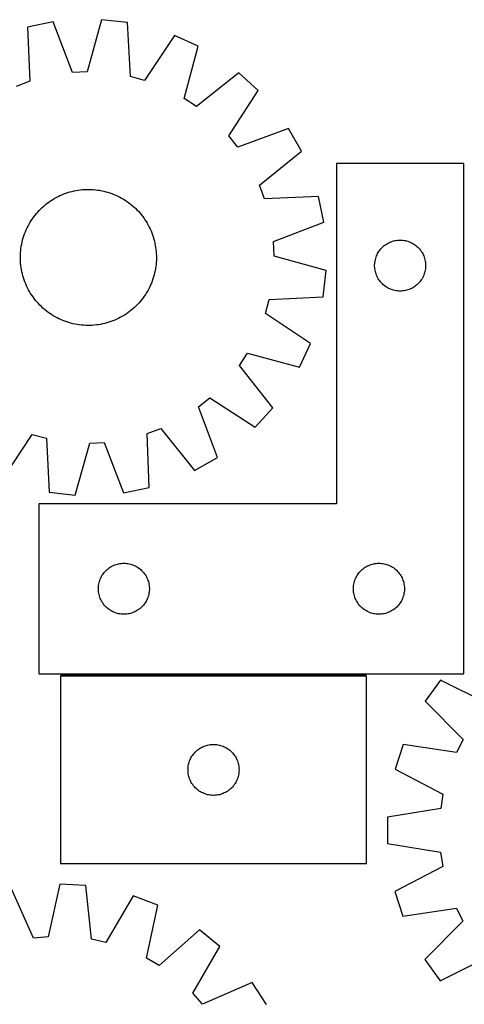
# Model space of a CAD drawing. Header units: millimetres. Extents: x 7 to 1493, y 7 to 2993.
# Tile 8 of 12: x 506 to 768, y 2414 to 2993. Entities that reach past the tile are written whole.
import ezdxf

# ---------------------------------------------------------------- set-up
doc = ezdxf.new("R2010")
doc.units = ezdxf.units.MM
doc.layers.add('COMMON', color=5, linetype='CONTINUOUS', true_color=0x0000ff)
doc.layers.add('CUT', color=7, linetype='CONTINUOUS', true_color=0x000000)

msp = doc.modelspace()

# ---------------------------------------------------------------- linework, layer by layer
at = {"layer": 'COMMON'}
msp.add_line((710.390595, 2607.886994), (530.390595, 2607.886994), dxfattribs=at)
at = {"layer": 'CUT'}
for p, q in [((554.58687, 2993.225585), (546.016922, 2962.639138)), ((569.878936, 2991.527571), (554.58687, 2993.225585)), ((526.078863, 2991.899187), (511.010528, 2988.788587)), ((511.010528, 2988.788587), (512.311755, 2957.050887)), ((537.451844, 2962.240629), (526.078863, 2991.899187)), ((571.530286, 2959.806161), (569.878936, 2991.527571)), ((597.401542, 2983.979592), (579.799305, 2957.538412)), ((611.420446, 2977.639175), (597.401542, 2983.979592)), ((603.188519, 2946.960027), (611.420446, 2977.639175)), ((546.016922, 2962.639138), (537.451844, 2962.240629)), ((579.799305, 2957.538412), (571.530286, 2959.806161)), ((635.263546, 2961.955668), (610.35205, 2942.248002)), ((646.63702, 2951.593494), (635.263546, 2961.955668)), ((512.311755, 2957.050887), (504.289028, 2954.025128)), ((610.35205, 2942.248002), (603.188519, 2946.960027)), ((629.327613, 2924.959696), (646.63702, 2951.593494)), ((634.684441, 2918.26464), (629.327613, 2924.959696)), ((664.466685, 2929.309669), (634.684441, 2918.26464)), ((672.081413, 2915.94006), (664.466685, 2929.309669)), ((647.388893, 2895.958713), (672.081413, 2915.94006)), ((767.663177, 2908.636994), (692.663177, 2908.636994)), ((692.663177, 2908.636994), (692.663177, 2708.636994)), ((767.663177, 2608.636994), (767.663177, 2908.636994)), ((650.414653, 2887.935986), (647.388893, 2895.958713)), ((527.833686, 2888.656483), (528.949161, 2889.235033)), ((528.949161, 2889.235033), (530.082259, 2889.778261)), ((530.082259, 2889.778261), (531.231861, 2890.285629)), ((531.231861, 2890.285629), (532.396833, 2890.756636)), ((532.396833, 2890.756636), (533.576024, 2891.190819)), ((533.576024, 2891.190819), (534.768271, 2891.587748)), ((534.768271, 2891.587748), (535.972399, 2891.947032)), ((535.972399, 2891.947032), (537.187217, 2892.268316)), ((537.187217, 2892.268316), (538.411527, 2892.551283)), ((538.411527, 2892.551283), (539.644122, 2892.795654)), ((539.644122, 2892.795654), (540.883784, 2893.001187)), ((540.883784, 2893.001187), (542.129291, 2893.167681)), ((542.129291, 2893.167681), (543.379413, 2893.29497)), ((543.379413, 2893.29497), (544.632916, 2893.382929)), ((544.632916, 2893.382929), (545.888563, 2893.431471)), ((545.888563, 2893.431471), (547.145116, 2893.440548)), ((547.145116, 2893.440548), (548.401334, 2893.410152)), ((548.401334, 2893.410152), (549.655977, 2893.340311)), ((549.655977, 2893.340311), (550.907807, 2893.231096)), ((550.907807, 2893.231096), (552.155589, 2893.082614)), ((552.155589, 2893.082614), (553.398091, 2892.895011)), ((553.398091, 2892.895011), (554.634088, 2892.668473)), ((554.634088, 2892.668473), (555.862359, 2892.403223)), ((555.862359, 2892.403223), (557.081692, 2892.099524)), ((557.081692, 2892.099524), (558.290884, 2891.757673)), ((558.290884, 2891.757673), (559.488741, 2891.37801)), ((559.488741, 2891.37801), (560.674082, 2890.960909)), ((560.674082, 2890.960909), (561.845737, 2890.506781)), ((561.845737, 2890.506781), (563.002549, 2890.016074)), ((563.002549, 2890.016074), (564.143377, 2889.489274)), ((564.143377, 2889.489274), (565.267094, 2888.926898)), ((565.267094, 2888.926898), (566.372592, 2888.329504)), ((682.152352, 2889.237213), (650.414653, 2887.935986)), ((685.262952, 2874.168878), (682.152352, 2889.237213)), ((519.672239, 2882.831993), (520.60879, 2883.669775)), ((520.60879, 2883.669775), (521.571195, 2884.477726)), ((521.571195, 2884.477726), (522.558503, 2885.255048)), ((522.558503, 2885.255048), (523.56974, 2886.000975)), ((523.56974, 2886.000975), (524.603908, 2886.71477)), ((524.603908, 2886.71477), (525.659986, 2887.395729)), ((525.659986, 2887.395729), (526.736933, 2888.043179)), ((526.736933, 2888.043179), (527.833686, 2888.656483)), ((566.372592, 2888.329504), (567.458781, 2887.69768)), ((567.458781, 2887.69768), (568.524587, 2887.032049)), ((568.524587, 2887.032049), (569.568959, 2886.33327)), ((569.568959, 2886.33327), (570.590867, 2885.60203)), ((570.590867, 2885.60203), (571.589302, 2884.839053)), ((571.589302, 2884.839053), (572.563279, 2884.04509)), ((572.563279, 2884.04509), (573.511836, 2883.220926)), ((573.511836, 2883.220926), (574.434037, 2882.367374)), ((514.645711, 2877.227102), (515.408688, 2878.225537)), ((515.408688, 2878.225537), (516.202651, 2879.199513)), ((516.202651, 2879.199513), (517.026815, 2880.14807)), ((517.026815, 2880.14807), (517.880367, 2881.070271)), ((517.880367, 2881.070271), (518.762466, 2881.965207)), ((518.762466, 2881.965207), (519.672239, 2882.831993)), ((574.434037, 2882.367374), (575.328972, 2881.485275)), ((575.328972, 2881.485275), (576.195759, 2880.575502)), ((576.195759, 2880.575502), (577.033541, 2879.63895)), ((577.033541, 2879.63895), (577.841492, 2878.676546)), ((577.841492, 2878.676546), (578.618814, 2877.689238)), ((578.618814, 2877.689238), (579.364741, 2876.678001)), ((510.758467, 2870.779611), (511.320842, 2871.903329)), ((511.320842, 2871.903329), (511.918237, 2873.008827)), ((511.918237, 2873.008827), (512.550061, 2874.095015)), ((512.550061, 2874.095015), (513.215691, 2875.160822)), ((513.215691, 2875.160822), (513.914471, 2876.205194)), ((513.914471, 2876.205194), (514.645711, 2877.227102)), ((579.364741, 2876.678001), (580.078536, 2875.643833)), ((580.078536, 2875.643833), (580.759494, 2874.587755)), ((580.759494, 2874.587755), (581.406945, 2873.510808)), ((581.406945, 2873.510808), (582.020248, 2872.414055)), ((582.020248, 2872.414055), (582.598799, 2871.29858)), ((655.604395, 2862.795897), (685.262952, 2874.168878)), ((508.490067, 2864.927118), (508.869731, 2866.124976)), ((508.869731, 2866.124976), (509.286832, 2867.310317)), ((509.286832, 2867.310317), (509.74096, 2868.481971)), ((509.74096, 2868.481971), (510.231667, 2869.638783)), ((510.231667, 2869.638783), (510.758467, 2870.779611)), ((582.598799, 2871.29858), (583.142026, 2870.165482)), ((583.142026, 2870.165482), (583.649394, 2869.01588)), ((583.649394, 2869.01588), (584.120402, 2867.850908)), ((584.120402, 2867.850908), (584.554584, 2866.671717)), ((584.554584, 2866.671717), (584.951514, 2865.479469)), ((507.165127, 2858.791823), (507.35273, 2860.034326)), ((507.35273, 2860.034326), (507.579268, 2861.270322)), ((507.579268, 2861.270322), (507.844517, 2862.498593)), ((507.844517, 2862.498593), (508.148217, 2863.717926)), ((508.148217, 2863.717926), (508.490067, 2864.927118)), ((584.951514, 2865.479469), (585.310797, 2864.275342)), ((585.310797, 2864.275342), (585.632081, 2863.060524)), ((585.632081, 2863.060524), (585.915048, 2861.836213)), ((585.915048, 2861.836213), (586.159419, 2860.603619)), ((586.159419, 2860.603619), (586.364953, 2859.363956)), ((656.002904, 2854.230819), (655.604395, 2862.795897)), ((720.260895, 2859.903973), (720.854035, 2860.398791)), ((720.854035, 2860.398791), (721.471861, 2860.862419)), ((721.471861, 2860.862419), (722.112734, 2861.293627)), ((722.112734, 2861.293627), (722.774956, 2861.691272)), ((722.774956, 2861.691272), (723.45677, 2862.0543)), ((723.45677, 2862.0543), (724.156368, 2862.381747)), ((724.156368, 2862.381747), (724.871896, 2862.672746)), ((724.871896, 2862.672746), (725.601455, 2862.926525)), ((725.601455, 2862.926525), (726.34311, 2863.14241)), ((726.34311, 2863.14241), (727.094896, 2863.319829)), ((727.094896, 2863.319829), (727.854818, 2863.458312)), ((727.854818, 2863.458312), (728.620862, 2863.557492)), ((728.620862, 2863.557492), (729.390996, 2863.617105)), ((729.390996, 2863.617105), (730.163177, 2863.636994)), ((730.163177, 2863.636994), (730.935358, 2863.617105)), ((730.935358, 2863.617105), (731.705492, 2863.557492)), ((731.705492, 2863.557492), (732.471536, 2863.458312)), ((732.471536, 2863.458312), (733.231458, 2863.319829)), ((733.231458, 2863.319829), (733.983244, 2863.14241)), ((733.983244, 2863.14241), (734.7249, 2862.926525)), ((734.7249, 2862.926525), (735.454458, 2862.672746)), ((735.454458, 2862.672746), (736.169986, 2862.381747)), ((736.169986, 2862.381747), (736.869584, 2862.0543)), ((736.869584, 2862.0543), (737.551398, 2861.691272)), ((737.551398, 2861.691272), (738.21362, 2861.293627)), ((738.21362, 2861.293627), (738.854494, 2860.862419)), ((738.854494, 2860.862419), (739.472319, 2860.398791)), ((739.472319, 2860.398791), (740.065459, 2859.903973)), ((506.807193, 2853.78135), (506.837589, 2855.037568)), ((506.837589, 2855.037568), (506.90743, 2856.292211)), ((506.90743, 2856.292211), (507.016645, 2857.544041)), ((507.016645, 2857.544041), (507.165127, 2858.791823)), ((586.364953, 2859.363956), (586.531446, 2858.11845)), ((586.531446, 2858.11845), (586.658735, 2856.868328)), ((586.658735, 2856.868328), (586.746694, 2855.614825)), ((586.746694, 2855.614825), (586.795236, 2854.359177)), ((586.795236, 2854.359177), (586.804314, 2853.102625)), ((686.589351, 2845.660871), (656.002904, 2854.230819)), ((715.995839, 2853.56513), (716.268318, 2854.287912)), ((716.268318, 2854.287912), (716.577643, 2854.99571)), ((716.577643, 2854.99571), (716.922995, 2855.686645)), ((716.922995, 2855.686645), (717.303458, 2856.358886)), ((717.303458, 2856.358886), (717.718022, 2857.01065)), ((717.718022, 2857.01065), (718.165588, 2857.640208)), ((718.165588, 2857.640208), (718.64497, 2858.245891)), ((718.64497, 2858.245891), (719.154897, 2858.826094)), ((719.154897, 2858.826094), (719.694015, 2859.379277)), ((719.694015, 2859.379277), (720.260895, 2859.903973)), ((740.065459, 2859.903973), (740.632339, 2859.379277)), ((740.632339, 2859.379277), (741.171458, 2858.826094)), ((741.171458, 2858.826094), (741.681384, 2858.245891)), ((741.681384, 2858.245891), (742.160766, 2857.640208)), ((742.160766, 2857.640208), (742.608332, 2857.01065)), ((742.608332, 2857.01065), (743.022897, 2856.358886)), ((743.022897, 2856.358886), (743.403359, 2855.686645)), ((743.403359, 2855.686645), (743.748711, 2854.99571)), ((743.748711, 2854.99571), (744.058037, 2854.287912)), ((744.058037, 2854.287912), (744.330516, 2853.56513)), ((506.81627, 2852.524798), (506.807193, 2853.78135)), ((506.864812, 2851.26915), (506.81627, 2852.524798)), ((506.952771, 2850.015647), (506.864812, 2851.26915)), ((507.08006, 2848.765526), (506.952771, 2850.015647)), ((507.246553, 2847.520019), (507.08006, 2848.765526)), ((586.594862, 2849.339934), (586.44638, 2848.092152)), ((586.704077, 2850.591764), (586.594862, 2849.339934)), ((586.773917, 2851.846407), (586.704077, 2850.591764)), ((586.804314, 2853.102625), (586.773917, 2851.846407)), ((715.16815, 2849.023213), (715.207914, 2849.794626)), ((715.16815, 2848.250775), (715.16815, 2849.023213)), ((715.207914, 2849.794626), (715.287337, 2850.562969)), ((715.287337, 2850.562969), (715.406208, 2851.326205)), ((715.406208, 2851.326205), (715.564211, 2852.08231)), ((715.564211, 2852.08231), (715.760929, 2852.829278)), ((715.760929, 2852.829278), (715.995839, 2853.56513)), ((744.330516, 2853.56513), (744.565425, 2852.829278)), ((744.565425, 2852.829278), (744.762143, 2852.08231)), ((744.762143, 2852.08231), (744.920146, 2851.326205)), ((744.920146, 2851.326205), (745.039017, 2850.562969)), ((745.039017, 2850.562969), (745.11844, 2849.794626)), ((745.11844, 2849.794626), (745.158204, 2849.023213)), ((745.158204, 2849.023213), (745.158204, 2848.250775)), ((507.452087, 2846.280357), (507.246553, 2847.520019)), ((507.696458, 2845.047762), (507.452087, 2846.280357)), ((507.979425, 2843.823451), (507.696458, 2845.047762)), ((508.300709, 2842.608633), (507.979425, 2843.823451)), ((508.659993, 2841.404506), (508.300709, 2842.608633)), ((585.463289, 2843.166049), (585.121439, 2841.956857)), ((585.766989, 2844.385382), (585.463289, 2843.166049)), ((586.032239, 2845.613653), (585.766989, 2844.385382)), ((586.258777, 2846.84965), (586.032239, 2845.613653)), ((586.44638, 2848.092152), (586.258777, 2846.84965)), ((684.891336, 2830.368804), (686.589351, 2845.660871)), ((715.207914, 2847.479362), (715.16815, 2848.250775)), ((715.287337, 2846.711018), (715.207914, 2847.479362)), ((715.406208, 2845.947782), (715.287337, 2846.711018)), ((715.564211, 2845.191678), (715.406208, 2845.947782)), ((715.760929, 2844.444709), (715.564211, 2845.191678)), ((715.995839, 2843.708858), (715.760929, 2844.444709)), ((716.268318, 2842.986075), (715.995839, 2843.708858)), ((716.577643, 2842.278278), (716.268318, 2842.986075)), ((744.058037, 2842.986075), (743.748711, 2842.278278)), ((744.330516, 2843.708858), (744.058037, 2842.986075)), ((744.565425, 2844.444709), (744.330516, 2843.708858)), ((744.762143, 2845.191678), (744.565425, 2844.444709)), ((744.920146, 2845.947782), (744.762143, 2845.191678)), ((745.039017, 2846.711018), (744.920146, 2845.947782)), ((745.11844, 2847.479362), (745.039017, 2846.711018)), ((745.158204, 2848.250775), (745.11844, 2847.479362)), ((509.056922, 2840.212258), (508.659993, 2841.404506)), ((509.491105, 2839.033067), (509.056922, 2840.212258)), ((509.962112, 2837.868096), (509.491105, 2839.033067)), ((510.46948, 2836.718494), (509.962112, 2837.868096)), ((583.37984, 2837.245192), (582.853039, 2836.104364)), ((583.870546, 2838.402004), (583.37984, 2837.245192)), ((584.324674, 2839.573659), (583.870546, 2838.402004)), ((584.741776, 2840.759), (584.324674, 2839.573659)), ((585.121439, 2841.956857), (584.741776, 2840.759)), ((716.922995, 2841.587343), (716.577643, 2842.278278)), ((717.303458, 2840.915102), (716.922995, 2841.587343)), ((717.718022, 2840.263338), (717.303458, 2840.915102)), ((718.165588, 2839.63378), (717.718022, 2840.263338)), ((718.64497, 2839.028096), (718.165588, 2839.63378)), ((719.154897, 2838.447894), (718.64497, 2839.028096)), ((719.694015, 2837.894711), (719.154897, 2838.447894)), ((720.260895, 2837.370015), (719.694015, 2837.894711)), ((720.854035, 2836.875197), (720.260895, 2837.370015)), ((721.471861, 2836.411569), (720.854035, 2836.875197)), ((739.472319, 2836.875197), (738.854494, 2836.411569)), ((740.065459, 2837.370015), (739.472319, 2836.875197)), ((740.632339, 2837.894711), (740.065459, 2837.370015)), ((741.171458, 2838.447894), (740.632339, 2837.894711)), ((741.681384, 2839.028096), (741.171458, 2838.447894)), ((742.160766, 2839.63378), (741.681384, 2839.028096)), ((742.608332, 2840.263338), (742.160766, 2839.63378)), ((743.022897, 2840.915102), (742.608332, 2840.263338)), ((743.403359, 2841.587343), (743.022897, 2840.915102)), ((743.748711, 2842.278278), (743.403359, 2841.587343)), ((511.012707, 2835.585396), (510.46948, 2836.718494)), ((511.591258, 2834.46992), (511.012707, 2835.585396)), ((512.204562, 2833.373168), (511.591258, 2834.46992)), ((512.852012, 2832.296221), (512.204562, 2833.373168)), ((513.532971, 2831.240142), (512.852012, 2832.296221)), ((514.246766, 2830.205974), (513.532971, 2831.240142)), ((580.395815, 2831.723154), (579.697035, 2830.678781)), ((581.061445, 2832.78896), (580.395815, 2831.723154)), ((581.69327, 2833.875148), (581.061445, 2832.78896)), ((582.290664, 2834.980647), (581.69327, 2833.875148)), ((582.853039, 2836.104364), (582.290664, 2834.980647)), ((722.112734, 2835.98036), (721.471861, 2836.411569)), ((722.774956, 2835.582715), (722.112734, 2835.98036)), ((723.45677, 2835.219688), (722.774956, 2835.582715)), ((724.156368, 2834.89224), (723.45677, 2835.219688)), ((724.871896, 2834.601242), (724.156368, 2834.89224)), ((725.601455, 2834.347463), (724.871896, 2834.601242)), ((726.34311, 2834.131578), (725.601455, 2834.347463)), ((727.094896, 2833.954159), (726.34311, 2834.131578)), ((727.854818, 2833.815675), (727.094896, 2833.954159)), ((728.620862, 2833.716496), (727.854818, 2833.815675)), ((729.390996, 2833.656882), (728.620862, 2833.716496)), ((730.163177, 2833.636994), (729.390996, 2833.656882)), ((730.935358, 2833.656882), (730.163177, 2833.636994)), ((731.705492, 2833.716496), (730.935358, 2833.656882)), ((732.471536, 2833.815675), (731.705492, 2833.716496)), ((733.231458, 2833.954159), (732.471536, 2833.815675)), ((733.983244, 2834.131578), (733.231458, 2833.954159)), ((734.7249, 2834.347463), (733.983244, 2834.131578)), ((735.454458, 2834.601242), (734.7249, 2834.347463)), ((736.169986, 2834.89224), (735.454458, 2834.601242)), ((736.869584, 2835.219688), (736.169986, 2834.89224)), ((737.551398, 2835.582715), (736.869584, 2835.219688)), ((738.21362, 2835.98036), (737.551398, 2835.582715)), ((738.854494, 2836.411569), (738.21362, 2835.98036)), ((514.992692, 2829.194737), (514.246766, 2830.205974)), ((515.770015, 2828.207429), (514.992692, 2829.194737)), ((516.577966, 2827.245025), (515.770015, 2828.207429)), ((517.415748, 2826.308474), (516.577966, 2827.245025)), ((518.282534, 2825.3987), (517.415748, 2826.308474)), ((519.17747, 2824.516602), (518.282534, 2825.3987)), ((575.731139, 2825.813704), (574.849041, 2824.918769)), ((576.584691, 2826.735905), (575.731139, 2825.813704)), ((577.408856, 2827.684462), (576.584691, 2826.735905)), ((578.202818, 2828.658439), (577.408856, 2827.684462)), ((578.965796, 2829.656873), (578.202818, 2828.658439)), ((579.697035, 2830.678781), (578.965796, 2829.656873)), ((650.902177, 2820.448435), (653.169927, 2828.717455)), ((653.169927, 2828.717455), (684.891336, 2830.368804)), ((520.099671, 2823.663049), (519.17747, 2824.516602)), ((521.048228, 2822.838885), (520.099671, 2823.663049)), ((522.022204, 2822.044923), (521.048228, 2822.838885)), ((523.020639, 2821.281945), (522.022204, 2822.044923)), ((524.042547, 2820.550706), (523.020639, 2821.281945)), ((525.086919, 2819.851926), (524.042547, 2820.550706)), ((526.152726, 2819.186295), (525.086919, 2819.851926)), ((567.95152, 2819.488246), (566.874573, 2818.840796)), ((569.007599, 2820.169205), (567.95152, 2819.488246)), ((570.041767, 2820.883), (569.007599, 2820.169205)), ((571.053004, 2821.628927), (570.041767, 2820.883)), ((572.040312, 2822.406249), (571.053004, 2821.628927)), ((573.002716, 2823.2142), (572.040312, 2822.406249)), ((573.939267, 2824.051982), (573.002716, 2823.2142)), ((574.849041, 2824.918769), (573.939267, 2824.051982)), ((677.343357, 2802.846198), (650.902177, 2820.448435)), ((527.238914, 2818.554471), (526.152726, 2819.186295)), ((528.344412, 2817.957077), (527.238914, 2818.554471)), ((529.46813, 2817.394702), (528.344412, 2817.957077)), ((530.608958, 2816.867901), (529.46813, 2817.394702)), ((531.76577, 2816.377194), (530.608958, 2816.867901)), ((532.937424, 2815.923066), (531.76577, 2816.377194)), ((534.122765, 2815.505965), (532.937424, 2815.923066)), ((535.320623, 2815.126302), (534.122765, 2815.505965)), ((536.529815, 2814.784452), (535.320623, 2815.126302)), ((537.749148, 2814.480752), (536.529815, 2814.784452)), ((538.977419, 2814.215502), (537.749148, 2814.480752)), ((540.213415, 2813.988964), (538.977419, 2814.215502)), ((541.455918, 2813.801361), (540.213415, 2813.988964)), ((542.703699, 2813.652879), (541.455918, 2813.801361)), ((543.95553, 2813.543664), (542.703699, 2813.652879)), ((551.482215, 2813.716294), (550.232094, 2813.589005)), ((552.727722, 2813.882788), (551.482215, 2813.716294)), ((553.967384, 2814.088321), (552.727722, 2813.882788)), ((555.199979, 2814.332692), (553.967384, 2814.088321)), ((556.42429, 2814.615659), (555.199979, 2814.332692)), ((557.639108, 2814.936943), (556.42429, 2814.615659)), ((558.843235, 2815.296227), (557.639108, 2814.936943)), ((560.035482, 2815.693156), (558.843235, 2815.296227)), ((561.214674, 2816.127339), (560.035482, 2815.693156)), ((562.379645, 2816.598347), (561.214674, 2816.127339)), ((563.529247, 2817.105715), (562.379645, 2816.598347)), ((564.662345, 2817.648942), (563.529247, 2817.105715)), ((565.777821, 2818.227493), (564.662345, 2817.648942)), ((566.874573, 2818.840796), (565.777821, 2818.227493)), ((545.210173, 2813.473824), (543.95553, 2813.543664)), ((546.46639, 2813.443427), (545.210173, 2813.473824)), ((547.722943, 2813.452504), (546.46639, 2813.443427)), ((548.97859, 2813.501047), (547.722943, 2813.452504)), ((550.232094, 2813.589005), (548.97859, 2813.501047)), ((671.002941, 2788.827295), (677.343357, 2802.846198)), ((635.611767, 2789.895691), (640.323793, 2797.059222)), ((640.323793, 2797.059222), (671.002941, 2788.827295)), ((655.319434, 2764.984195), (635.611767, 2789.895691)), ((611.628406, 2765.5633), (618.323462, 2770.920128)), ((618.323462, 2770.920128), (644.95726, 2753.610721)), ((622.673435, 2735.781056), (611.628406, 2765.5633)), ((644.95726, 2753.610721), (655.319434, 2764.984195)), ((581.299752, 2749.833088), (589.322479, 2752.858848)), ((589.322479, 2752.858848), (609.303825, 2728.166328)), ((496.209964, 2722.904383), (513.812201, 2749.345564)), ((513.812201, 2749.345564), (522.08122, 2747.077814)), ((522.08122, 2747.077814), (523.73257, 2715.356405)), ((539.024636, 2713.65839), (547.594584, 2744.244837)), ((547.594584, 2744.244837), (556.159662, 2744.643346)), ((556.159662, 2744.643346), (567.532644, 2714.984788)), ((582.600979, 2718.095389), (581.299752, 2749.833088)), ((609.303825, 2728.166328), (622.673435, 2735.781056)), ((523.73257, 2715.356405), (539.024636, 2713.65839)), ((567.532644, 2714.984788), (582.600979, 2718.095389)), ((692.663177, 2708.636994), (517.663177, 2708.636994)), ((517.663177, 2708.636994), (517.663177, 2608.636994)), ((556.654897, 2668.826094), (557.194015, 2669.379277)), ((557.194015, 2669.379277), (557.760895, 2669.903973)), ((557.760895, 2669.903973), (558.354035, 2670.398791)), ((558.354035, 2670.398791), (558.971861, 2670.862419)), ((558.971861, 2670.862419), (559.612734, 2671.293627)), ((559.612734, 2671.293627), (560.274956, 2671.691272)), ((560.274956, 2671.691272), (560.95677, 2672.0543)), ((560.95677, 2672.0543), (561.656368, 2672.381747)), ((561.656368, 2672.381747), (562.371896, 2672.672746)), ((562.371896, 2672.672746), (563.101455, 2672.926525)), ((563.101455, 2672.926525), (563.84311, 2673.14241)), ((563.84311, 2673.14241), (564.594896, 2673.319829)), ((564.594896, 2673.319829), (565.354818, 2673.458312)), ((565.354818, 2673.458312), (566.120862, 2673.557492)), ((566.120862, 2673.557492), (566.890996, 2673.617105)), ((566.890996, 2673.617105), (567.663177, 2673.636994)), ((567.663177, 2673.636994), (568.435358, 2673.617105)), ((568.435358, 2673.617105), (569.205492, 2673.557492)), ((569.205492, 2673.557492), (569.971536, 2673.458312)), ((569.971536, 2673.458312), (570.731458, 2673.319829)), ((570.731458, 2673.319829), (571.483244, 2673.14241)), ((571.483244, 2673.14241), (572.2249, 2672.926525)), ((572.2249, 2672.926525), (572.954458, 2672.672746)), ((572.954458, 2672.672746), (573.669986, 2672.381747)), ((573.669986, 2672.381747), (574.369584, 2672.0543)), ((574.369584, 2672.0543), (575.051398, 2671.691272)), ((575.051398, 2671.691272), (575.71362, 2671.293627)), ((575.71362, 2671.293627), (576.354494, 2670.862419)), ((576.354494, 2670.862419), (576.972319, 2670.398791)), ((576.972319, 2670.398791), (577.565459, 2669.903973)), ((577.565459, 2669.903973), (578.132339, 2669.379277)), ((578.132339, 2669.379277), (578.671458, 2668.826094)), ((706.654897, 2668.826094), (707.194015, 2669.379277)), ((707.194015, 2669.379277), (707.760895, 2669.903973)), ((707.760895, 2669.903973), (708.354035, 2670.398791)), ((708.354035, 2670.398791), (708.971861, 2670.862419)), ((708.971861, 2670.862419), (709.612734, 2671.293627)), ((709.612734, 2671.293627), (710.274956, 2671.691272)), ((710.274956, 2671.691272), (710.95677, 2672.0543)), ((710.95677, 2672.0543), (711.656368, 2672.381747)), ((711.656368, 2672.381747), (712.371896, 2672.672746)), ((712.371896, 2672.672746), (713.101455, 2672.926525)), ((713.101455, 2672.926525), (713.84311, 2673.14241)), ((713.84311, 2673.14241), (714.594896, 2673.319829)), ((714.594896, 2673.319829), (715.354818, 2673.458312)), ((715.354818, 2673.458312), (716.120862, 2673.557492)), ((716.120862, 2673.557492), (716.890996, 2673.617105)), ((716.890996, 2673.617105), (717.663177, 2673.636994)), ((717.663177, 2673.636994), (718.435358, 2673.617105)), ((718.435358, 2673.617105), (719.205492, 2673.557492)), ((719.205492, 2673.557492), (719.971536, 2673.458312)), ((719.971536, 2673.458312), (720.731458, 2673.319829)), ((720.731458, 2673.319829), (721.483244, 2673.14241)), ((721.483244, 2673.14241), (722.2249, 2672.926525)), ((722.2249, 2672.926525), (722.954458, 2672.672746)), ((722.954458, 2672.672746), (723.669986, 2672.381747)), ((723.669986, 2672.381747), (724.369584, 2672.0543)), ((724.369584, 2672.0543), (725.051398, 2671.691272)), ((725.051398, 2671.691272), (725.71362, 2671.293627)), ((725.71362, 2671.293627), (726.354494, 2670.862419)), ((726.354494, 2670.862419), (726.972319, 2670.398791)), ((726.972319, 2670.398791), (727.565459, 2669.903973)), ((727.565459, 2669.903973), (728.132339, 2669.379277)), ((728.132339, 2669.379277), (728.671458, 2668.826094)), ((553.260929, 2662.829278), (553.495839, 2663.56513)), ((553.495839, 2663.56513), (553.768318, 2664.287912)), ((553.768318, 2664.287912), (554.077643, 2664.99571)), ((554.077643, 2664.99571), (554.422995, 2665.686645)), ((554.422995, 2665.686645), (554.803458, 2666.358886)), ((554.803458, 2666.358886), (555.218022, 2667.01065)), ((555.218022, 2667.01065), (555.665588, 2667.640208)), ((555.665588, 2667.640208), (556.14497, 2668.245891)), ((556.14497, 2668.245891), (556.654897, 2668.826094)), ((578.671458, 2668.826094), (579.181384, 2668.245891)), ((579.181384, 2668.245891), (579.660766, 2667.640208)), ((579.660766, 2667.640208), (580.108332, 2667.01065)), ((580.108332, 2667.01065), (580.522897, 2666.358886)), ((580.522897, 2666.358886), (580.903359, 2665.686645)), ((580.903359, 2665.686645), (581.248711, 2664.99571)), ((581.248711, 2664.99571), (581.558037, 2664.287912)), ((581.558037, 2664.287912), (581.830516, 2663.56513)), ((581.830516, 2663.56513), (582.065425, 2662.829278)), ((703.260929, 2662.829278), (703.495839, 2663.56513)), ((703.495839, 2663.56513), (703.768318, 2664.287912)), ((703.768318, 2664.287912), (704.077643, 2664.99571)), ((704.077643, 2664.99571), (704.422995, 2665.686645)), ((704.422995, 2665.686645), (704.803458, 2666.358886)), ((704.803458, 2666.358886), (705.218022, 2667.01065)), ((705.218022, 2667.01065), (705.665588, 2667.640208)), ((705.665588, 2667.640208), (706.14497, 2668.245891)), ((706.14497, 2668.245891), (706.654897, 2668.826094)), ((728.671458, 2668.826094), (729.181384, 2668.245891)), ((729.181384, 2668.245891), (729.660766, 2667.640208)), ((729.660766, 2667.640208), (730.108332, 2667.01065)), ((730.108332, 2667.01065), (730.522897, 2666.358886)), ((730.522897, 2666.358886), (730.903359, 2665.686645)), ((730.903359, 2665.686645), (731.248711, 2664.99571)), ((731.248711, 2664.99571), (731.558037, 2664.287912)), ((731.558037, 2664.287912), (731.830516, 2663.56513)), ((731.830516, 2663.56513), (732.065425, 2662.829278)), ((552.66815, 2659.023213), (552.707914, 2659.794626)), ((552.66815, 2658.250775), (552.66815, 2659.023213)), ((552.707914, 2657.479362), (552.66815, 2658.250775)), ((552.707914, 2659.794626), (552.787337, 2660.562969)), ((552.787337, 2656.711018), (552.707914, 2657.479362)), ((552.787337, 2660.562969), (552.906208, 2661.326205)), ((552.906208, 2661.326205), (553.064211, 2662.08231)), ((553.064211, 2662.08231), (553.260929, 2662.829278)), ((582.065425, 2662.829278), (582.262143, 2662.08231)), ((582.262143, 2662.08231), (582.420146, 2661.326205)), ((582.420146, 2661.326205), (582.539017, 2660.562969)), ((582.539017, 2660.562969), (582.61844, 2659.794626)), ((582.61844, 2657.479362), (582.539017, 2656.711018)), ((582.61844, 2659.794626), (582.658204, 2659.023213)), ((582.658204, 2658.250775), (582.61844, 2657.479362)), ((582.658204, 2659.023213), (582.658204, 2658.250775)), ((702.66815, 2659.023213), (702.707914, 2659.794626)), ((702.66815, 2658.250775), (702.66815, 2659.023213)), ((702.707914, 2657.479362), (702.66815, 2658.250775)), ((702.707914, 2659.794626), (702.787337, 2660.562969)), ((702.787337, 2656.711018), (702.707914, 2657.479362)), ((702.787337, 2660.562969), (702.906208, 2661.326205)), ((702.906208, 2661.326205), (703.064211, 2662.08231)), ((703.064211, 2662.08231), (703.260929, 2662.829278)), ((732.065425, 2662.829278), (732.262143, 2662.08231)), ((732.262143, 2662.08231), (732.420146, 2661.326205)), ((732.420146, 2661.326205), (732.539017, 2660.562969)), ((732.539017, 2660.562969), (732.61844, 2659.794626)), ((732.61844, 2657.479362), (732.539017, 2656.711018)), ((732.61844, 2659.794626), (732.658204, 2659.023213)), ((732.658204, 2658.250775), (732.61844, 2657.479362)), ((732.658204, 2659.023213), (732.658204, 2658.250775)), ((552.906208, 2655.947782), (552.787337, 2656.711018)), ((553.064211, 2655.191678), (552.906208, 2655.947782)), ((553.260929, 2654.444709), (553.064211, 2655.191678)), ((553.495839, 2653.708858), (553.260929, 2654.444709)), ((553.768318, 2652.986075), (553.495839, 2653.708858)), ((554.077643, 2652.278278), (553.768318, 2652.986075)), ((554.422995, 2651.587343), (554.077643, 2652.278278)), ((554.803458, 2650.915102), (554.422995, 2651.587343)), ((580.903359, 2651.587343), (580.522897, 2650.915102)), ((581.248711, 2652.278278), (580.903359, 2651.587343)), ((581.558037, 2652.986075), (581.248711, 2652.278278)), ((581.830516, 2653.708858), (581.558037, 2652.986075)), ((582.065425, 2654.444709), (581.830516, 2653.708858)), ((582.262143, 2655.191678), (582.065425, 2654.444709)), ((582.420146, 2655.947782), (582.262143, 2655.191678)), ((582.539017, 2656.711018), (582.420146, 2655.947782)), ((702.906208, 2655.947782), (702.787337, 2656.711018)), ((703.064211, 2655.191678), (702.906208, 2655.947782)), ((703.260929, 2654.444709), (703.064211, 2655.191678)), ((703.495839, 2653.708858), (703.260929, 2654.444709)), ((703.768318, 2652.986075), (703.495839, 2653.708858)), ((704.077643, 2652.278278), (703.768318, 2652.986075)), ((704.422995, 2651.587343), (704.077643, 2652.278278)), ((704.803458, 2650.915102), (704.422995, 2651.587343)), ((730.903359, 2651.587343), (730.522897, 2650.915102)), ((731.248711, 2652.278278), (730.903359, 2651.587343)), ((731.558037, 2652.986075), (731.248711, 2652.278278)), ((731.830516, 2653.708858), (731.558037, 2652.986075)), ((732.065425, 2654.444709), (731.830516, 2653.708858)), ((732.262143, 2655.191678), (732.065425, 2654.444709)), ((732.420146, 2655.947782), (732.262143, 2655.191678)), ((732.539017, 2656.711018), (732.420146, 2655.947782)), ((555.218022, 2650.263338), (554.803458, 2650.915102)), ((555.665588, 2649.63378), (555.218022, 2650.263338)), ((556.14497, 2649.028096), (555.665588, 2649.63378)), ((556.654897, 2648.447894), (556.14497, 2649.028096)), ((557.194015, 2647.894711), (556.654897, 2648.447894)), ((557.760895, 2647.370015), (557.194015, 2647.894711)), ((558.354035, 2646.875197), (557.760895, 2647.370015)), ((558.971861, 2646.411569), (558.354035, 2646.875197)), ((559.612734, 2645.98036), (558.971861, 2646.411569)), ((560.274956, 2645.582715), (559.612734, 2645.98036)), ((575.71362, 2645.98036), (575.051398, 2645.582715)), ((576.354494, 2646.411569), (575.71362, 2645.98036)), ((576.972319, 2646.875197), (576.354494, 2646.411569)), ((577.565459, 2647.370015), (576.972319, 2646.875197)), ((578.132339, 2647.894711), (577.565459, 2647.370015)), ((578.671458, 2648.447894), (578.132339, 2647.894711)), ((579.181384, 2649.028096), (578.671458, 2648.447894)), ((579.660766, 2649.63378), (579.181384, 2649.028096)), ((580.108332, 2650.263338), (579.660766, 2649.63378)), ((580.522897, 2650.915102), (580.108332, 2650.263338)), ((705.218022, 2650.263338), (704.803458, 2650.915102)), ((705.665588, 2649.63378), (705.218022, 2650.263338)), ((706.14497, 2649.028096), (705.665588, 2649.63378)), ((706.654897, 2648.447894), (706.14497, 2649.028096)), ((707.194015, 2647.894711), (706.654897, 2648.447894)), ((707.760895, 2647.370015), (707.194015, 2647.894711)), ((708.354035, 2646.875197), (707.760895, 2647.370015)), ((708.971861, 2646.411569), (708.354035, 2646.875197)), ((709.612734, 2645.98036), (708.971861, 2646.411569)), ((710.274956, 2645.582715), (709.612734, 2645.98036)), ((725.71362, 2645.98036), (725.051398, 2645.582715)), ((726.354494, 2646.411569), (725.71362, 2645.98036)), ((726.972319, 2646.875197), (726.354494, 2646.411569)), ((727.565459, 2647.370015), (726.972319, 2646.875197)), ((728.132339, 2647.894711), (727.565459, 2647.370015)), ((728.671458, 2648.447894), (728.132339, 2647.894711)), ((729.181384, 2649.028096), (728.671458, 2648.447894)), ((729.660766, 2649.63378), (729.181384, 2649.028096)), ((730.108332, 2650.263338), (729.660766, 2649.63378)), ((730.522897, 2650.915102), (730.108332, 2650.263338)), ((560.95677, 2645.219688), (560.274956, 2645.582715)), ((561.656368, 2644.89224), (560.95677, 2645.219688)), ((562.371896, 2644.601242), (561.656368, 2644.89224)), ((563.101455, 2644.347463), (562.371896, 2644.601242)), ((563.84311, 2644.131578), (563.101455, 2644.347463)), ((564.594896, 2643.954159), (563.84311, 2644.131578)), ((565.354818, 2643.815675), (564.594896, 2643.954159)), ((566.120862, 2643.716496), (565.354818, 2643.815675)), ((566.890996, 2643.656882), (566.120862, 2643.716496)), ((567.663177, 2643.636994), (566.890996, 2643.656882)), ((568.435358, 2643.656882), (567.663177, 2643.636994)), ((569.205492, 2643.716496), (568.435358, 2643.656882)), ((569.971536, 2643.815675), (569.205492, 2643.716496)), ((570.731458, 2643.954159), (569.971536, 2643.815675)), ((571.483244, 2644.131578), (570.731458, 2643.954159)), ((572.2249, 2644.347463), (571.483244, 2644.131578)), ((572.954458, 2644.601242), (572.2249, 2644.347463)), ((573.669986, 2644.89224), (572.954458, 2644.601242)), ((574.369584, 2645.219688), (573.669986, 2644.89224)), ((575.051398, 2645.582715), (574.369584, 2645.219688)), ((710.95677, 2645.219688), (710.274956, 2645.582715)), ((711.656368, 2644.89224), (710.95677, 2645.219688)), ((712.371896, 2644.601242), (711.656368, 2644.89224)), ((713.101455, 2644.347463), (712.371896, 2644.601242)), ((713.84311, 2644.131578), (713.101455, 2644.347463)), ((714.594896, 2643.954159), (713.84311, 2644.131578)), ((715.354818, 2643.815675), (714.594896, 2643.954159)), ((716.120862, 2643.716496), (715.354818, 2643.815675)), ((716.890996, 2643.656882), (716.120862, 2643.716496)), ((717.663177, 2643.636994), (716.890996, 2643.656882)), ((718.435358, 2643.656882), (717.663177, 2643.636994)), ((719.205492, 2643.716496), (718.435358, 2643.656882)), ((719.971536, 2643.815675), (719.205492, 2643.716496)), ((720.731458, 2643.954159), (719.971536, 2643.815675)), ((721.483244, 2644.131578), (720.731458, 2643.954159)), ((722.2249, 2644.347463), (721.483244, 2644.131578)), ((722.954458, 2644.601242), (722.2249, 2644.347463)), ((723.669986, 2644.89224), (722.954458, 2644.601242)), ((724.369584, 2645.219688), (723.669986, 2644.89224)), ((725.051398, 2645.582715), (724.369584, 2645.219688)), ((517.663177, 2608.636994), (767.663177, 2608.636994)), ((710.390595, 2607.136993), (530.390595, 2607.136993)), ((530.390595, 2607.136993), (530.390595, 2497.136993)), ((710.390595, 2497.136993), (710.390595, 2607.136993)), ((753.968402, 2604.952575), (744.909889, 2592.515778)), ((782.332779, 2590.654432), (753.968402, 2604.952575)), ((744.909889, 2592.515778), (767.219509, 2569.904815)), ((612.016939, 2564.582148), (612.668703, 2564.996712)), ((612.668703, 2564.996712), (613.340944, 2565.377175)), ((613.340944, 2565.377175), (614.031879, 2565.722527)), ((614.031879, 2565.722527), (614.739676, 2566.031852)), ((614.739676, 2566.031852), (615.462459, 2566.304331)), ((615.462459, 2566.304331), (616.19831, 2566.539241)), ((616.19831, 2566.539241), (616.945279, 2566.735958)), ((616.945279, 2566.735958), (617.701383, 2566.893962)), ((617.701383, 2566.893962), (618.464619, 2567.012833)), ((618.464619, 2567.012833), (619.232963, 2567.092256)), ((619.232963, 2567.092256), (620.004376, 2567.13202)), ((620.004376, 2567.13202), (620.776813, 2567.13202)), ((620.776813, 2567.13202), (621.548227, 2567.092256)), ((621.548227, 2567.092256), (622.31657, 2567.012833)), ((622.31657, 2567.012833), (623.079806, 2566.893962)), ((623.079806, 2566.893962), (623.835911, 2566.735958)), ((623.835911, 2566.735958), (624.582879, 2566.539241)), ((624.582879, 2566.539241), (625.31873, 2566.304331)), ((625.31873, 2566.304331), (626.041513, 2566.031852)), ((626.041513, 2566.031852), (626.749311, 2565.722527)), ((626.749311, 2565.722527), (627.440246, 2565.377175)), ((627.440246, 2565.377175), (628.112487, 2564.996712)), ((628.112487, 2564.996712), (628.764251, 2564.582148)), ((731.923247, 2567.102928), (727.151271, 2552.475598)), ((763.317742, 2562.269661), (731.923247, 2567.102928)), ((767.219509, 2569.904815), (763.317742, 2562.269661)), ((606.973288, 2558.8434), (607.336316, 2559.525214)), ((607.336316, 2559.525214), (607.733961, 2560.187436)), ((607.733961, 2560.187436), (608.16517, 2560.828309)), ((608.16517, 2560.828309), (608.628798, 2561.446135)), ((608.628798, 2561.446135), (609.123616, 2562.039275)), ((609.123616, 2562.039275), (609.648312, 2562.606155)), ((609.648312, 2562.606155), (610.201495, 2563.145273)), ((610.201495, 2563.145273), (610.781697, 2563.6552)), ((610.781697, 2563.6552), (611.387381, 2564.134581)), ((611.387381, 2564.134581), (612.016939, 2564.582148)), ((628.764251, 2564.582148), (629.393809, 2564.134581)), ((629.393809, 2564.134581), (629.999492, 2563.6552)), ((629.999492, 2563.6552), (630.579695, 2563.145273)), ((630.579695, 2563.145273), (631.132878, 2562.606155)), ((631.132878, 2562.606155), (631.657574, 2562.039275)), ((631.657574, 2562.039275), (632.152392, 2561.446135)), ((632.152392, 2561.446135), (632.61602, 2560.828309)), ((632.61602, 2560.828309), (633.047228, 2560.187436)), ((633.047228, 2560.187436), (633.444873, 2559.525214)), ((633.444873, 2559.525214), (633.807901, 2558.8434)), ((605.410483, 2552.909174), (605.470097, 2553.679308)), ((605.470097, 2553.679308), (605.569276, 2554.445351)), ((605.569276, 2554.445351), (605.707759, 2555.205274)), ((605.707759, 2555.205274), (605.885179, 2555.95706)), ((605.885179, 2555.95706), (606.101064, 2556.698715)), ((606.101064, 2556.698715), (606.354842, 2557.428274)), ((606.354842, 2557.428274), (606.645841, 2558.143801)), ((606.645841, 2558.143801), (606.973288, 2558.8434)), ((633.807901, 2558.8434), (634.135348, 2558.143801)), ((634.135348, 2558.143801), (634.426347, 2557.428274)), ((634.426347, 2557.428274), (634.680125, 2556.698715)), ((634.680125, 2556.698715), (634.896011, 2555.95706)), ((634.896011, 2555.95706), (635.07343, 2555.205274)), ((635.07343, 2555.205274), (635.211913, 2554.445351)), ((635.211913, 2554.445351), (635.311093, 2553.679308)), ((635.311093, 2553.679308), (635.370706, 2552.909174)), ((605.390595, 2552.136993), (605.410483, 2552.909174)), ((605.410483, 2551.364811), (605.390595, 2552.136993)), ((605.470097, 2550.594678), (605.410483, 2551.364811)), ((605.569276, 2549.828634), (605.470097, 2550.594678)), ((605.707759, 2549.068712), (605.569276, 2549.828634)), ((605.885179, 2548.316926), (605.707759, 2549.068712)), ((606.101064, 2547.57527), (605.885179, 2548.316926)), ((606.354842, 2546.845712), (606.101064, 2547.57527)), ((634.680125, 2547.57527), (634.426347, 2546.845712)), ((634.896011, 2548.316926), (634.680125, 2547.57527)), ((635.07343, 2549.068712), (634.896011, 2548.316926)), ((635.211913, 2549.828634), (635.07343, 2549.068712)), ((635.311093, 2550.594678), (635.211913, 2549.828634)), ((635.370706, 2551.364811), (635.311093, 2550.594678)), ((635.370706, 2552.909174), (635.390595, 2552.136993)), ((635.390595, 2552.136993), (635.370706, 2551.364811)), ((727.151271, 2552.475598), (755.356152, 2537.865346)), ((606.645841, 2546.130184), (606.354842, 2546.845712)), ((606.973288, 2545.430586), (606.645841, 2546.130184)), ((607.336316, 2544.748772), (606.973288, 2545.430586)), ((607.733961, 2544.08655), (607.336316, 2544.748772)), ((608.16517, 2543.445676), (607.733961, 2544.08655)), ((608.628798, 2542.827851), (608.16517, 2543.445676)), ((609.123616, 2542.234711), (608.628798, 2542.827851)), ((609.648312, 2541.66783), (609.123616, 2542.234711)), ((610.201495, 2541.128712), (609.648312, 2541.66783)), ((631.132878, 2541.66783), (630.579695, 2541.128712)), ((631.657574, 2542.234711), (631.132878, 2541.66783)), ((632.152392, 2542.827851), (631.657574, 2542.234711)), ((632.61602, 2543.445676), (632.152392, 2542.827851)), ((633.047228, 2544.08655), (632.61602, 2543.445676)), ((633.444873, 2544.748772), (633.047228, 2544.08655)), ((633.807901, 2545.430586), (633.444873, 2544.748772)), ((634.135348, 2546.130184), (633.807901, 2545.430586)), ((634.426347, 2546.845712), (634.135348, 2546.130184)), ((610.781697, 2540.618786), (610.201495, 2541.128712)), ((611.387381, 2540.139404), (610.781697, 2540.618786)), ((612.016939, 2539.691838), (611.387381, 2540.139404)), ((612.668703, 2539.277273), (612.016939, 2539.691838)), ((613.340944, 2538.896811), (612.668703, 2539.277273)), ((614.031879, 2538.551459), (613.340944, 2538.896811)), ((614.739676, 2538.242133), (614.031879, 2538.551459)), ((615.462459, 2537.969654), (614.739676, 2538.242133)), ((616.19831, 2537.734745), (615.462459, 2537.969654)), ((616.945279, 2537.538027), (616.19831, 2537.734745)), ((617.701383, 2537.380024), (616.945279, 2537.538027)), ((618.464619, 2537.261153), (617.701383, 2537.380024)), ((619.232963, 2537.18173), (618.464619, 2537.261153)), ((620.004376, 2537.141966), (619.232963, 2537.18173)), ((620.776813, 2537.141966), (620.004376, 2537.141966)), ((621.548227, 2537.18173), (620.776813, 2537.141966)), ((622.31657, 2537.261153), (621.548227, 2537.18173)), ((623.079806, 2537.380024), (622.31657, 2537.261153)), ((623.835911, 2537.538027), (623.079806, 2537.380024)), ((624.582879, 2537.734745), (623.835911, 2537.538027)), ((625.31873, 2537.969654), (624.582879, 2537.734745)), ((626.041513, 2538.242133), (625.31873, 2537.969654)), ((626.749311, 2538.551459), (626.041513, 2538.242133)), ((627.440246, 2538.896811), (626.749311, 2538.551459)), ((628.112487, 2539.277273), (627.440246, 2538.896811)), ((628.764251, 2539.691838), (628.112487, 2539.277273)), ((629.393809, 2540.139404), (628.764251, 2539.691838)), ((629.999492, 2540.618786), (629.393809, 2540.139404)), ((630.579695, 2541.128712), (629.999492, 2540.618786)), ((755.356152, 2537.865346), (754.004743, 2529.39817)), ((722.653243, 2524.293448), (722.634918, 2508.907409)), ((754.004743, 2529.39817), (722.653243, 2524.293448)), ((722.634918, 2508.907409), (753.97417, 2503.728021)), ((753.97417, 2503.728021), (755.305405, 2495.25765)), ((530.390595, 2497.136993), (710.390595, 2497.136993)), ((755.305405, 2495.25765), (727.065802, 2480.714624)), ((529.982297, 2484.999364), (523.06769, 2453.996736)), ((545.343495, 2484.125223), (529.982297, 2484.999364)), ((548.696395, 2452.538314), (545.343495, 2484.125223)), ((514.536384, 2453.138723), (501.586695, 2482.143556)), ((573.23181, 2478.066534), (557.07529, 2450.718014)), ((587.571054, 2472.488306), (573.23181, 2478.066534)), ((727.065802, 2480.714624), (731.802922, 2466.075969)), ((580.998959, 2441.411267), (587.571054, 2472.488306)), ((731.802922, 2466.075969), (763.20884, 2470.834439)), ((763.20884, 2470.834439), (767.092409, 2463.190012)), ((767.092409, 2463.190012), (744.728992, 2440.632256)), ((612.22218, 2458.108187), (588.405258, 2437.090837)), ((624.135844, 2448.371906), (612.22218, 2458.108187)), ((523.06769, 2453.996736), (514.536384, 2453.138723)), ((557.07529, 2450.718014), (548.696395, 2452.538314)), ((608.282077, 2420.846775), (624.135844, 2448.371906)), ((588.405258, 2437.090837), (580.998959, 2441.411267)), ((744.728992, 2440.632256), (753.757854, 2428.173917)), ((753.757854, 2428.173917), (782.156209, 2442.404454)), ((643.136757, 2427.077984), (613.9908, 2414.44913)), ((651.458648, 2414.136706), (643.136757, 2427.077984)), ((613.9908, 2414.44913), (608.282077, 2420.846775))]:
    msp.add_line(p, q, dxfattribs=at)

doc.saveas('drawing.dxf')
